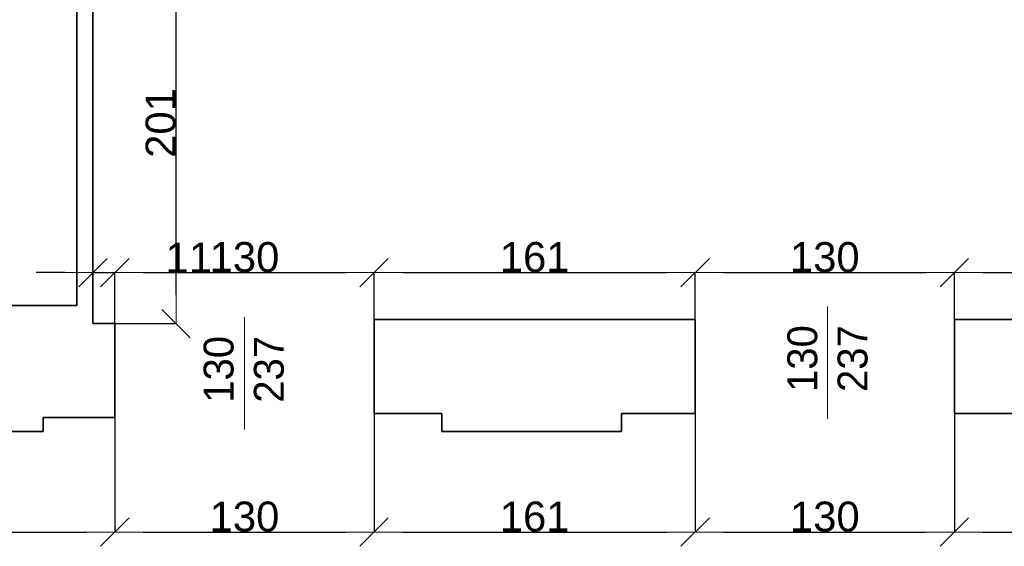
# Model space of a CAD drawing. Header units: metres. Extents: x 7506757 to 756746378, y 5735207 to 582114514.
# Tile 188 of 256: x 7538396 to 7543334, y 5897940 to 5900578. Entities that reach past the tile are written whole.
import ezdxf

# ---------------------------------------------------------------- set-up
doc = ezdxf.new("R2010")
doc.units = ezdxf.units.M
doc.header["$MEASUREMENT"] = 0
doc.header["$PDMODE"] = 2
doc.layers.get('0').update_dxf_attribs({"color": 250, "linetype": 'CONTINUOUS', "lineweight": 100, "plot": 0})
doc.layers.get('Defpoints').update_dxf_attribs({"linetype": 'CONTINUOUS'})
for name, color, linetype, lineweight in [('M_OCIANA6', 5, 'CONTINUOUS', 35), ('M_OPISY141', 7, 'CONTINUOUS', 0), ('opis1', 7, 'CONTINUOUS', 13)]:
    doc.layers.add(name, color=color, linetype=linetype, lineweight=lineweight)
doc.layers.add('PWYMIAR', color=7, linetype='CONTINUOUS')
doc.styles.add('GENERATED_STYLE_1', font='arial.ttf')
doc.styles.add('GENERATED_STYLE_2', font='txt')
doc.dimstyles.new('GENERATED_STYLE__1', dxfattribs={"dimtxt": 150, "dimasz": 142.5, "dimexe": 0.18, "dimexo": 0, "dimgap": 0.09, "dimtad": 1, "dimdec": 0, "dimlfac": 0.1, "dimzin": 0, "dimdsep": 46, "dimtxsty": 'GENERATED_STYLE_1', "dimblk": 'ARROWHEAD_6', "dimblk1": 'ARROWHEAD_6', "dimblk2": 'ARROWHEAD_6', "dimcen": 0.09, "dimclrd": 251, "dimclre": 251, "dimclrt": 7, "dimazin": 0, "dimtfac": 1, "dimtdec": 4, "dimtmove": 0, "dimatfit": 3, "dimfxl": 0, "dimtolj": 1, "dimtzin": 0, "dimarcsym": 0})
doc.dimstyles.new('GENERATED_STYLE__2', dxfattribs={"dimtxt": 150, "dimasz": 142.5, "dimexe": 0.18, "dimexo": 0, "dimgap": 0.09, "dimtad": 1, "dimtih": 1, "dimtoh": 1, "dimdec": 0, "dimlfac": 0.1, "dimzin": 0, "dimdsep": 46, "dimtxsty": 'GENERATED_STYLE_1', "dimblk": 'ARROWHEAD_6', "dimblk1": 'ARROWHEAD_6', "dimblk2": 'ARROWHEAD_6', "dimcen": 0.09, "dimclrd": 251, "dimclre": 251, "dimclrt": 7, "dimazin": 0, "dimtfac": 1, "dimtdec": 4, "dimtmove": 0, "dimatfit": 3, "dimfxl": 0, "dimtolj": 1, "dimtzin": 0, "dimarcsym": 0})

# ---------------------------------------------------------------- blocks, each defined once
blk = doc.blocks.new('ARROWHEAD_6')
at = {"color": 0, "linetype": 'Continuous', "lineweight": 0}
for p, q in [((-0.5, -0.5), (0.5, 0.5)), ((0, 0), (-1, 0))]:
    blk.add_line(p, q, dxfattribs=at)
blk = doc.blocks.new('*D5138')
at = {"layer": 'Defpoints', "color": 0, "linetype": 'Continuous', "transparency": 16777216}
for p in [(7538683.4, 5904106), (7538683.4, 5901245.6), (7535223.4, 5899145.6)]:
    blk.add_point(p, dxfattribs=at)
at = {"layer": 'PWYMIAR', "color": 251, "linetype": 'Continuous', "lineweight": -2, "transparency": 16777216}
for p, q in [((7535223.4, 5899145.6), (7535223.4, 5904106.2)), ((7535365.9, 5904106), (7538540.9, 5904106)), ((7538683.4, 5901245.6), (7538683.4, 5904106.2))]:
    blk.add_line(p, q, dxfattribs=at)
at = {"layer": 'PWYMIAR', "color": 251, "linetype": 'Continuous', "lineweight": -2, "transparency": 16777216, "xscale": 142.5, "yscale": 142.5, "zscale": 142.5, "rotation": 180}
blk.add_blockref('ARROWHEAD_6', (7535223.4, 5904106), dxfattribs=at)
at = {"layer": 'PWYMIAR', "color": 251, "linetype": 'Continuous', "lineweight": -2, "transparency": 16777216, "xscale": 142.5, "yscale": 142.5, "zscale": 142.5}
blk.add_blockref('ARROWHEAD_6', (7538683.4, 5904106), dxfattribs=at)
at = {"layer": 'PWYMIAR', "color": 7, "linetype": 'Continuous', "lineweight": 13, "transparency": 16777216, "insert": (7536953.4, 5904182.8), "char_height": 150, "attachment_point": 5, "style": 'GENERATED_STYLE_1'}
blk.add_mtext('\\A1;346', dxfattribs=at)
blk = doc.blocks.new('*D5153')
at = {"layer": 'Defpoints', "color": 0, "linetype": 'Continuous', "transparency": 16777216}
for p in [(7535613.7, 5901245.6), (7538683.4, 5901245.6), (7538683.4, 5899145.6)]:
    blk.add_point(p, dxfattribs=at)
at = {"layer": 'PWYMIAR', "color": 251, "linetype": 'Continuous', "lineweight": -2, "transparency": 16777216}
for p, q in [((7538683.4, 5901245.6), (7535613.5, 5901245.6)), ((7535613.7, 5899288.1), (7535613.7, 5901103.1)), ((7538683.4, 5899145.6), (7535613.5, 5899145.6))]:
    blk.add_line(p, q, dxfattribs=at)
at = {"layer": 'PWYMIAR', "color": 251, "linetype": 'Continuous', "lineweight": -2, "transparency": 16777216, "xscale": 142.5, "yscale": 142.5, "zscale": 142.5}
for p, rotation in [((7535613.7, 5901245.6), 90), ((7535613.7, 5899145.6), 270)]:
    blk.add_blockref('ARROWHEAD_6', p, dxfattribs=dict(at, rotation=rotation))
at = {"layer": 'PWYMIAR', "color": 7, "linetype": 'Continuous', "lineweight": 13, "transparency": 16777216, "insert": (7535537, 5900195.6), "char_height": 150, "attachment_point": 5, "rotation": 90, "style": 'GENERATED_STYLE_1'}
blk.add_mtext('\\A1;210', dxfattribs=at)
blk = doc.blocks.new('*D5170')
at = {"layer": 'Defpoints', "color": 0, "linetype": 'Continuous', "transparency": 16777216}
for p in [(7540283.4, 5904380.6), (7540283.4, 5901245.6), (7535223.4, 5899145.6)]:
    blk.add_point(p, dxfattribs=at)
at = {"layer": 'PWYMIAR', "color": 251, "linetype": 'Continuous', "lineweight": -2, "transparency": 16777216}
for p, q in [((7535223.4, 5899145.6), (7535223.4, 5904380.7)), ((7535365.9, 5904380.6), (7540140.9, 5904380.6)), ((7540283.4, 5901245.6), (7540283.4, 5904380.7))]:
    blk.add_line(p, q, dxfattribs=at)
at = {"layer": 'PWYMIAR', "color": 251, "linetype": 'Continuous', "lineweight": -2, "transparency": 16777216, "xscale": 142.5, "yscale": 142.5, "zscale": 142.5, "rotation": 180}
blk.add_blockref('ARROWHEAD_6', (7535223.4, 5904380.6), dxfattribs=at)
at = {"layer": 'PWYMIAR', "color": 251, "linetype": 'Continuous', "lineweight": -2, "transparency": 16777216, "xscale": 142.5, "yscale": 142.5, "zscale": 142.5}
blk.add_blockref('ARROWHEAD_6', (7540283.4, 5904380.6), dxfattribs=at)
at = {"layer": 'PWYMIAR', "color": 7, "linetype": 'Continuous', "lineweight": 13, "transparency": 16777216, "insert": (7537753.4, 5904457.2), "char_height": 150, "attachment_point": 5, "style": 'GENERATED_STYLE_1'}
blk.add_mtext('\\A1;506', dxfattribs=at)
blk = doc.blocks.new('*D5182')
at = {"layer": 'Defpoints', "color": 0, "linetype": 'Continuous', "transparency": 16777216}
for p in [(7538873.4, 5898585.6), (7534733.4, 5898555.6), (7538873.4, 5898011)]:
    blk.add_point(p, dxfattribs=at)
at = {"layer": 'PWYMIAR', "color": 251, "linetype": 'Continuous', "lineweight": -2, "transparency": 16777216}
for p, q in [((7538873.4, 5898585.6), (7538873.4, 5898010.8)), ((7534733.4, 5898555.6), (7534733.4, 5898010.8)), ((7534875.9, 5898011), (7538730.9, 5898011))]:
    blk.add_line(p, q, dxfattribs=at)
at = {"layer": 'PWYMIAR', "color": 251, "linetype": 'Continuous', "lineweight": -2, "transparency": 16777216, "xscale": 142.5, "yscale": 142.5, "zscale": 142.5, "rotation": 180}
blk.add_blockref('ARROWHEAD_6', (7534733.4, 5898011), dxfattribs=at)
at = {"layer": 'PWYMIAR', "color": 251, "linetype": 'Continuous', "lineweight": -2, "transparency": 16777216, "xscale": 142.5, "yscale": 142.5, "zscale": 142.5}
blk.add_blockref('ARROWHEAD_6', (7538873.4, 5898011), dxfattribs=at)
at = {"layer": 'PWYMIAR', "color": 7, "linetype": 'Continuous', "lineweight": 13, "transparency": 16777216, "insert": (7536803.4, 5898086.4), "char_height": 150, "attachment_point": 5, "style": 'GENERATED_STYLE_1'}
blk.add_mtext('\\A1;414', dxfattribs=at)
blk = doc.blocks.new('*D5183')
at = {"layer": 'Defpoints', "color": 0, "linetype": 'Continuous', "transparency": 16777216}
for p in [(7538873.4, 5898585.6), (7540173.4, 5898605.6), (7540173.4, 5898011)]:
    blk.add_point(p, dxfattribs=at)
at = {"layer": 'PWYMIAR', "color": 251, "linetype": 'Continuous', "lineweight": -2, "transparency": 16777216}
for p, q in [((7538873.4, 5898585.6), (7538873.4, 5898010.8)), ((7540173.4, 5898605.6), (7540173.4, 5898010.8)), ((7539015.9, 5898011), (7540030.9, 5898011))]:
    blk.add_line(p, q, dxfattribs=at)
at = {"layer": 'PWYMIAR', "color": 251, "linetype": 'Continuous', "lineweight": -2, "transparency": 16777216, "xscale": 142.5, "yscale": 142.5, "zscale": 142.5, "rotation": 180}
blk.add_blockref('ARROWHEAD_6', (7538873.4, 5898011), dxfattribs=at)
at = {"layer": 'PWYMIAR', "color": 251, "linetype": 'Continuous', "lineweight": -2, "transparency": 16777216, "xscale": 142.5, "yscale": 142.5, "zscale": 142.5}
blk.add_blockref('ARROWHEAD_6', (7540173.4, 5898011), dxfattribs=at)
at = {"layer": 'PWYMIAR', "color": 7, "linetype": 'Continuous', "lineweight": 13, "transparency": 16777216, "insert": (7539523.4, 5898087.7), "char_height": 150, "attachment_point": 5, "style": 'GENERATED_STYLE_1'}
blk.add_mtext('\\A1;130', dxfattribs=at)
blk = doc.blocks.new('*D5184')
at = {"layer": 'Defpoints', "color": 0, "linetype": 'Continuous', "transparency": 16777216}
for p in [(7540173.4, 5898605.6), (7541783.4, 5898605.6), (7541783.4, 5898011)]:
    blk.add_point(p, dxfattribs=at)
at = {"layer": 'PWYMIAR', "color": 251, "linetype": 'Continuous', "lineweight": -2, "transparency": 16777216}
for p, q in [((7540173.4, 5898605.6), (7540173.4, 5898010.8)), ((7541783.4, 5898605.6), (7541783.4, 5898010.8)), ((7540315.9, 5898011), (7541640.9, 5898011))]:
    blk.add_line(p, q, dxfattribs=at)
at = {"layer": 'PWYMIAR', "color": 251, "linetype": 'Continuous', "lineweight": -2, "transparency": 16777216, "xscale": 142.5, "yscale": 142.5, "zscale": 142.5, "rotation": 180}
blk.add_blockref('ARROWHEAD_6', (7540173.4, 5898011), dxfattribs=at)
at = {"layer": 'PWYMIAR', "color": 251, "linetype": 'Continuous', "lineweight": -2, "transparency": 16777216, "xscale": 142.5, "yscale": 142.5, "zscale": 142.5}
blk.add_blockref('ARROWHEAD_6', (7541783.4, 5898011), dxfattribs=at)
at = {"layer": 'PWYMIAR', "color": 7, "linetype": 'Continuous', "lineweight": 13, "transparency": 16777216, "insert": (7540978.4, 5898087.7), "char_height": 150, "attachment_point": 5, "style": 'GENERATED_STYLE_1'}
blk.add_mtext('\\A1;161', dxfattribs=at)
blk = doc.blocks.new('*D5185')
at = {"layer": 'Defpoints', "color": 0, "linetype": 'Continuous', "transparency": 16777216}
for p in [(7541783.4, 5898605.6), (7543083.4, 5898605.6), (7543083.4, 5898011)]:
    blk.add_point(p, dxfattribs=at)
at = {"layer": 'PWYMIAR', "color": 251, "linetype": 'Continuous', "lineweight": -2, "transparency": 16777216}
for p, q in [((7541783.4, 5898605.6), (7541783.4, 5898010.8)), ((7543083.4, 5898605.6), (7543083.4, 5898010.8)), ((7541925.9, 5898011), (7542940.9, 5898011))]:
    blk.add_line(p, q, dxfattribs=at)
at = {"layer": 'PWYMIAR', "color": 251, "linetype": 'Continuous', "lineweight": -2, "transparency": 16777216, "xscale": 142.5, "yscale": 142.5, "zscale": 142.5, "rotation": 180}
blk.add_blockref('ARROWHEAD_6', (7541783.4, 5898011), dxfattribs=at)
at = {"layer": 'PWYMIAR', "color": 251, "linetype": 'Continuous', "lineweight": -2, "transparency": 16777216, "xscale": 142.5, "yscale": 142.5, "zscale": 142.5}
blk.add_blockref('ARROWHEAD_6', (7543083.4, 5898011), dxfattribs=at)
at = {"layer": 'PWYMIAR', "color": 7, "linetype": 'Continuous', "lineweight": 13, "transparency": 16777216, "insert": (7542433.4, 5898087.7), "char_height": 150, "attachment_point": 5, "style": 'GENERATED_STYLE_1'}
blk.add_mtext('\\A1;130', dxfattribs=at)
blk = doc.blocks.new('*D5186')
at = {"layer": 'Defpoints', "color": 0, "linetype": 'Continuous', "transparency": 16777216}
for p in [(7543083.4, 5898605.6), (7544693.4, 5898605.6), (7544693.4, 5898011)]:
    blk.add_point(p, dxfattribs=at)
at = {"layer": 'PWYMIAR', "color": 251, "linetype": 'Continuous', "lineweight": -2, "transparency": 16777216}
for p, q in [((7543083.4, 5898605.6), (7543083.4, 5898010.8)), ((7544693.4, 5898605.6), (7544693.4, 5898010.8)), ((7543225.9, 5898011), (7544550.9, 5898011))]:
    blk.add_line(p, q, dxfattribs=at)
at = {"layer": 'PWYMIAR', "color": 251, "linetype": 'Continuous', "lineweight": -2, "transparency": 16777216, "xscale": 142.5, "yscale": 142.5, "zscale": 142.5, "rotation": 180}
blk.add_blockref('ARROWHEAD_6', (7543083.4, 5898011), dxfattribs=at)
at = {"layer": 'PWYMIAR', "color": 251, "linetype": 'Continuous', "lineweight": -2, "transparency": 16777216, "xscale": 142.5, "yscale": 142.5, "zscale": 142.5}
blk.add_blockref('ARROWHEAD_6', (7544693.4, 5898011), dxfattribs=at)
at = {"layer": 'PWYMIAR', "color": 7, "linetype": 'Continuous', "lineweight": 13, "transparency": 16777216, "insert": (7543888.4, 5898087.7), "char_height": 150, "attachment_point": 5, "style": 'GENERATED_STYLE_1'}
blk.add_mtext('\\A1;161', dxfattribs=at)
blk = doc.blocks.new('*D5220')
at = {"layer": 'Defpoints', "color": 0, "linetype": 'Continuous', "transparency": 16777216}
for p in [(7538683.4, 5903809.7), (7538683.4, 5901245.6), (7535223.4, 5899145.6)]:
    blk.add_point(p, dxfattribs=at)
at = {"layer": 'PWYMIAR', "color": 251, "linetype": 'Continuous', "lineweight": -2, "transparency": 16777216}
for p, q in [((7535223.4, 5899145.6), (7535223.4, 5903809.9)), ((7535365.9, 5903809.7), (7538540.9, 5903809.7)), ((7538683.4, 5901245.6), (7538683.4, 5903809.9))]:
    blk.add_line(p, q, dxfattribs=at)
at = {"layer": 'PWYMIAR', "color": 251, "linetype": 'Continuous', "lineweight": -2, "transparency": 16777216, "xscale": 142.5, "yscale": 142.5, "zscale": 142.5, "rotation": 180}
blk.add_blockref('ARROWHEAD_6', (7535223.4, 5903809.7), dxfattribs=at)
at = {"layer": 'PWYMIAR', "color": 251, "linetype": 'Continuous', "lineweight": -2, "transparency": 16777216, "xscale": 142.5, "yscale": 142.5, "zscale": 142.5}
blk.add_blockref('ARROWHEAD_6', (7538683.4, 5903809.7), dxfattribs=at)
at = {"layer": 'PWYMIAR', "color": 7, "linetype": 'Continuous', "lineweight": 13, "transparency": 16777216, "insert": (7536953.4, 5903886.5), "char_height": 150, "attachment_point": 5, "style": 'GENERATED_STYLE_1'}
blk.add_mtext('\\A1;346', dxfattribs=at)
blk = doc.blocks.new('*D5234')
at = {"layer": 'Defpoints', "color": 0, "linetype": 'Continuous', "transparency": 16777216}
for p in [(7538873.4, 5899311.1), (7538763.4, 5899055.6), (7538873.4, 5899055.6)]:
    blk.add_point(p, dxfattribs=at)
at = {"layer": 'PWYMIAR', "color": 251, "linetype": 'Continuous', "lineweight": -2, "transparency": 16777216}
for p, q in [((7538620.9, 5899311.1), (7538478.4, 5899311.1)), ((7538763.4, 5899055.6), (7538763.4, 5899311.2)), ((7538763.4, 5899311.1), (7538873.4, 5899311.1)), ((7538873.4, 5899055.6), (7538873.4, 5899311.2)), ((7539015.9, 5899311.1), (7539330.4, 5899311.1))]:
    blk.add_line(p, q, dxfattribs=at)
at = {"layer": 'PWYMIAR', "color": 251, "linetype": 'Continuous', "lineweight": -2, "transparency": 16777216, "xscale": 142.5, "yscale": 142.5, "zscale": 142.5}
blk.add_blockref('ARROWHEAD_6', (7538763.4, 5899311.1), dxfattribs=at)
at = {"layer": 'PWYMIAR', "color": 251, "linetype": 'Continuous', "lineweight": -2, "transparency": 16777216, "xscale": 142.5, "yscale": 142.5, "zscale": 142.5, "rotation": 180}
blk.add_blockref('ARROWHEAD_6', (7538873.4, 5899311.1), dxfattribs=at)
at = {"layer": 'PWYMIAR', "color": 7, "linetype": 'Continuous', "lineweight": 13, "transparency": 16777216, "insert": (7539244.4, 5899386.5), "char_height": 150, "attachment_point": 5, "style": 'GENERATED_STYLE_1'}
blk.add_mtext('\\A1;11', dxfattribs=at)
blk = doc.blocks.new('*D5235')
at = {"layer": 'Defpoints', "color": 0, "linetype": 'Continuous', "transparency": 16777216}
for p in [(7540173.4, 5899311.1), (7538873.4, 5899055.6), (7540173.4, 5899075.6)]:
    blk.add_point(p, dxfattribs=at)
at = {"layer": 'PWYMIAR', "color": 251, "linetype": 'Continuous', "lineweight": -2, "transparency": 16777216}
for p, q in [((7538873.4, 5899055.6), (7538873.4, 5899311.2)), ((7539015.9, 5899311.1), (7540030.9, 5899311.1)), ((7540173.4, 5899075.6), (7540173.4, 5899311.2))]:
    blk.add_line(p, q, dxfattribs=at)
at = {"layer": 'PWYMIAR', "color": 251, "linetype": 'Continuous', "lineweight": -2, "transparency": 16777216, "xscale": 142.5, "yscale": 142.5, "zscale": 142.5, "rotation": 180}
blk.add_blockref('ARROWHEAD_6', (7538873.4, 5899311.1), dxfattribs=at)
at = {"layer": 'PWYMIAR', "color": 251, "linetype": 'Continuous', "lineweight": -2, "transparency": 16777216, "xscale": 142.5, "yscale": 142.5, "zscale": 142.5}
blk.add_blockref('ARROWHEAD_6', (7540173.4, 5899311.1), dxfattribs=at)
at = {"layer": 'PWYMIAR', "color": 7, "linetype": 'Continuous', "lineweight": 13, "transparency": 16777216, "insert": (7539523.4, 5899387.8), "char_height": 150, "attachment_point": 5, "style": 'GENERATED_STYLE_1'}
blk.add_mtext('\\A1;130', dxfattribs=at)
blk = doc.blocks.new('*D5236')
at = {"layer": 'Defpoints', "color": 0, "linetype": 'Continuous', "transparency": 16777216}
for p in [(7541783.4, 5899311.1), (7540173.4, 5899075.6), (7541783.4, 5899075.6)]:
    blk.add_point(p, dxfattribs=at)
at = {"layer": 'PWYMIAR', "color": 251, "linetype": 'Continuous', "lineweight": -2, "transparency": 16777216}
for p, q in [((7540173.4, 5899075.6), (7540173.4, 5899311.2)), ((7540315.9, 5899311.1), (7541640.9, 5899311.1)), ((7541783.4, 5899075.6), (7541783.4, 5899311.2))]:
    blk.add_line(p, q, dxfattribs=at)
at = {"layer": 'PWYMIAR', "color": 251, "linetype": 'Continuous', "lineweight": -2, "transparency": 16777216, "xscale": 142.5, "yscale": 142.5, "zscale": 142.5, "rotation": 180}
blk.add_blockref('ARROWHEAD_6', (7540173.4, 5899311.1), dxfattribs=at)
at = {"layer": 'PWYMIAR', "color": 251, "linetype": 'Continuous', "lineweight": -2, "transparency": 16777216, "xscale": 142.5, "yscale": 142.5, "zscale": 142.5}
blk.add_blockref('ARROWHEAD_6', (7541783.4, 5899311.1), dxfattribs=at)
at = {"layer": 'PWYMIAR', "color": 7, "linetype": 'Continuous', "lineweight": 13, "transparency": 16777216, "insert": (7540978.4, 5899387.7), "char_height": 150, "attachment_point": 5, "style": 'GENERATED_STYLE_1'}
blk.add_mtext('\\A1;161', dxfattribs=at)
blk = doc.blocks.new('*D5237')
at = {"layer": 'Defpoints', "color": 0, "linetype": 'Continuous', "transparency": 16777216}
for p in [(7543083.4, 5899311.1), (7541783.4, 5899075.6), (7543083.4, 5899075.6)]:
    blk.add_point(p, dxfattribs=at)
at = {"layer": 'PWYMIAR', "color": 251, "linetype": 'Continuous', "lineweight": -2, "transparency": 16777216}
for p, q in [((7541783.4, 5899075.6), (7541783.4, 5899311.2)), ((7541925.9, 5899311.1), (7542940.9, 5899311.1)), ((7543083.4, 5899075.6), (7543083.4, 5899311.2))]:
    blk.add_line(p, q, dxfattribs=at)
at = {"layer": 'PWYMIAR', "color": 251, "linetype": 'Continuous', "lineweight": -2, "transparency": 16777216, "xscale": 142.5, "yscale": 142.5, "zscale": 142.5, "rotation": 180}
blk.add_blockref('ARROWHEAD_6', (7541783.4, 5899311.1), dxfattribs=at)
at = {"layer": 'PWYMIAR', "color": 251, "linetype": 'Continuous', "lineweight": -2, "transparency": 16777216, "xscale": 142.5, "yscale": 142.5, "zscale": 142.5}
blk.add_blockref('ARROWHEAD_6', (7543083.4, 5899311.1), dxfattribs=at)
at = {"layer": 'PWYMIAR', "color": 7, "linetype": 'Continuous', "lineweight": 13, "transparency": 16777216, "insert": (7542433.4, 5899387.8), "char_height": 150, "attachment_point": 5, "style": 'GENERATED_STYLE_1'}
blk.add_mtext('\\A1;130', dxfattribs=at)
blk = doc.blocks.new('*D5238')
at = {"layer": 'Defpoints', "color": 0, "linetype": 'Continuous', "transparency": 16777216}
for p in [(7544693, 5899311.1), (7543083.4, 5899075.6), (7544693, 5899075.6)]:
    blk.add_point(p, dxfattribs=at)
at = {"layer": 'PWYMIAR', "color": 251, "linetype": 'Continuous', "lineweight": -2, "transparency": 16777216}
for p, q in [((7543083.4, 5899075.6), (7543083.4, 5899311.2)), ((7543225.9, 5899311.1), (7544550.5, 5899311.1)), ((7544693, 5899075.6), (7544693, 5899311.2))]:
    blk.add_line(p, q, dxfattribs=at)
at = {"layer": 'PWYMIAR', "color": 251, "linetype": 'Continuous', "lineweight": -2, "transparency": 16777216, "xscale": 142.5, "yscale": 142.5, "zscale": 142.5, "rotation": 180}
blk.add_blockref('ARROWHEAD_6', (7543083.4, 5899311.1), dxfattribs=at)
at = {"layer": 'PWYMIAR', "color": 251, "linetype": 'Continuous', "lineweight": -2, "transparency": 16777216, "xscale": 142.5, "yscale": 142.5, "zscale": 142.5}
blk.add_blockref('ARROWHEAD_6', (7544693, 5899311.1), dxfattribs=at)
at = {"layer": 'PWYMIAR', "color": 7, "linetype": 'Continuous', "lineweight": 13, "transparency": 16777216, "insert": (7543888.2, 5899387.7), "char_height": 150, "attachment_point": 5, "style": 'GENERATED_STYLE_1'}
blk.add_mtext('\\A1;161', dxfattribs=at)
blk = doc.blocks.new('*D5241')
at = {"layer": 'Defpoints', "color": 0, "linetype": 'Continuous', "transparency": 16777216}
for p in [(7538763.4, 5901065.6), (7539180.5, 5901065.6), (7538763.4, 5899055.6)]:
    blk.add_point(p, dxfattribs=at)
at = {"layer": 'PWYMIAR', "color": 251, "linetype": 'Continuous', "lineweight": -2, "transparency": 16777216}
for p, q in [((7538763.4, 5901065.6), (7539180.7, 5901065.6)), ((7539180.5, 5899198.1), (7539180.5, 5900923.1)), ((7538763.4, 5899055.6), (7539180.7, 5899055.6))]:
    blk.add_line(p, q, dxfattribs=at)
at = {"layer": 'PWYMIAR', "color": 251, "linetype": 'Continuous', "lineweight": -2, "transparency": 16777216, "xscale": 142.5, "yscale": 142.5, "zscale": 142.5}
for p, rotation in [((7539180.5, 5901065.6), 90), ((7539180.5, 5899055.6), 270)]:
    blk.add_blockref('ARROWHEAD_6', p, dxfattribs=dict(at, rotation=rotation))
at = {"layer": 'PWYMIAR', "color": 7, "linetype": 'Continuous', "lineweight": 13, "transparency": 16777216, "insert": (7539103.8, 5900060.6), "char_height": 150, "attachment_point": 5, "rotation": 90, "style": 'GENERATED_STYLE_1'}
blk.add_mtext('\\A1;201', dxfattribs=at)

msp = doc.modelspace()

# ---------------------------------------------------------------- linework, layer by layer
at = {"layer": 'M_OCIANA6', "linetype": 'Continuous'}
for p, q in [((7538683.4, 5901245.6), (7538683.4, 5899145.6)), ((7538763.4, 5899055.6), (7538763.4, 5901065.6)), ((7535223.4, 5899145.6), (7538683.4, 5899145.6)), ((7538873.4, 5899055.6), (7538763.4, 5899055.6)), ((7538873.4, 5898585.6), (7538873.4, 5899055.6)), ((7540173.4, 5898605.6), (7540173.4, 5899075.6)), ((7540173.4, 5899075.6), (7541783.4, 5899075.6)), ((7541783.4, 5898605.6), (7541783.4, 5899075.6)), ((7543083.4, 5898605.6), (7543083.4, 5899075.6)), ((7543083.4, 5899075.6), (7544693.4, 5899075.6)), ((7538513.4, 5898515.6), (7538513.4, 5898585.6)), ((7538513.4, 5898585.6), (7538873.4, 5898585.6)), ((7540173.4, 5898605.6), (7540513.4, 5898605.6)), ((7540513.4, 5898605.6), (7540513.4, 5898515.6)), ((7541413.4, 5898515.6), (7541413.4, 5898605.6)), ((7541413.4, 5898605.6), (7541783.4, 5898605.6)), ((7543083.4, 5898605.6), (7543443.4, 5898605.6)), ((7537653.4, 5898515.6), (7538513.4, 5898515.6)), ((7540513.4, 5898515.6), (7541413.4, 5898515.6))]:
    msp.add_line(p, q, dxfattribs=at)
at = {"layer": 'M_OPISY141', "linetype": 'Continuous'}
for p, q in [((7542446.3, 5899141), (7542446.3, 5898578.5)), ((7539523.4, 5899087), (7539523.4, 5898524.5))]:
    msp.add_line(p, q, dxfattribs=at)

# ---------------------------------------------------------------- texts
at = {"layer": 'opis1', "linetype": 'Continuous', "char_height": 150, "width": 563.056, "attachment_point": 1, "rotation": 90, "line_spacing_factor": 1.007581, "style": 'GENERATED_STYLE_2'}
for insert in [(7542245.5, 5898712.8), (7539318.4, 5898658.9)]:
    msp.add_mtext('{130\\P237}', dxfattribs=dict(at, insert=insert))

# ---------------------------------------------------------------- dimensions: what is measured, and where the dimension line sits
at = {"layer": 'PWYMIAR', "color": 251, "linetype": 'Continuous', "lineweight": 13}
for base, p1, p2, picture, middle in [((7540283.4, 5904380.6), (7535223.4, 5899145.6), (7540283.4, 5901245.6), '*D5170', (7537753.4, 5904457.2)), ((7538683.4, 5904106), (7535223.4, 5899145.6), (7538683.4, 5901245.6), '*D5138', (7536953.4, 5904182.8)), ((7538683.4, 5903809.7), (7535223.4, 5899145.6), (7538683.4, 5901245.6), '*D5220', (7536953.4, 5903886.5)), ((7538873.4, 5899311.1), (7538763.4, 5899055.6), (7538873.4, 5899055.6), '*D5234', (7539244.4, 5899386.5)), ((7540173.4, 5899311.1), (7538873.4, 5899055.6), (7540173.4, 5899075.6), '*D5235', (7539523.4, 5899387.8)), ((7541783.4, 5899311.1), (7540173.4, 5899075.6), (7541783.4, 5899075.6), '*D5236', (7540978.4, 5899387.7)), ((7543083.4, 5899311.1), (7541783.4, 5899075.6), (7543083.4, 5899075.6), '*D5237', (7542433.4, 5899387.8)), ((7544693, 5899311.1), (7543083.4, 5899075.6), (7544693, 5899075.6), '*D5238', (7543888.2, 5899387.7)), ((7538873.4, 5898011), (7534733.4, 5898555.6), (7538873.4, 5898585.6), '*D5182', (7536803.4, 5898086.4)), ((7540173.4, 5898011), (7538873.4, 5898585.6), (7540173.4, 5898605.6), '*D5183', (7539523.4, 5898087.7)), ((7541783.4, 5898011), (7540173.4, 5898605.6), (7541783.4, 5898605.6), '*D5184', (7540978.4, 5898087.7)), ((7543083.4, 5898011), (7541783.4, 5898605.6), (7543083.4, 5898605.6), '*D5185', (7542433.4, 5898087.7)), ((7544693.4, 5898011), (7543083.4, 5898605.6), (7544693.4, 5898605.6), '*D5186', (7543888.4, 5898087.7))]:
    dim = msp.add_linear_dim(base=base, p1=p1, p2=p2, dimstyle='GENERATED_STYLE__2', dxfattribs=at)
    dim.commit()
    dim.dimension.update_dxf_attribs({"geometry": picture, "text_midpoint": middle})
for base, p1, p2, picture, middle in [((7535613.7, 5901245.6), (7538683.4, 5899145.6), (7538683.4, 5901245.6), '*D5153', (7535537, 5900195.6)), ((7539180.5, 5901065.6), (7538763.4, 5899055.6), (7538763.4, 5901065.6), '*D5241', (7539103.8, 5900060.6))]:
    dim = msp.add_linear_dim(base=base, p1=p1, p2=p2, angle=90, dimstyle='GENERATED_STYLE__1', dxfattribs=at)
    dim.commit()
    dim.dimension.update_dxf_attribs({"geometry": picture, "text_midpoint": middle})

doc.saveas('drawing.dxf')
